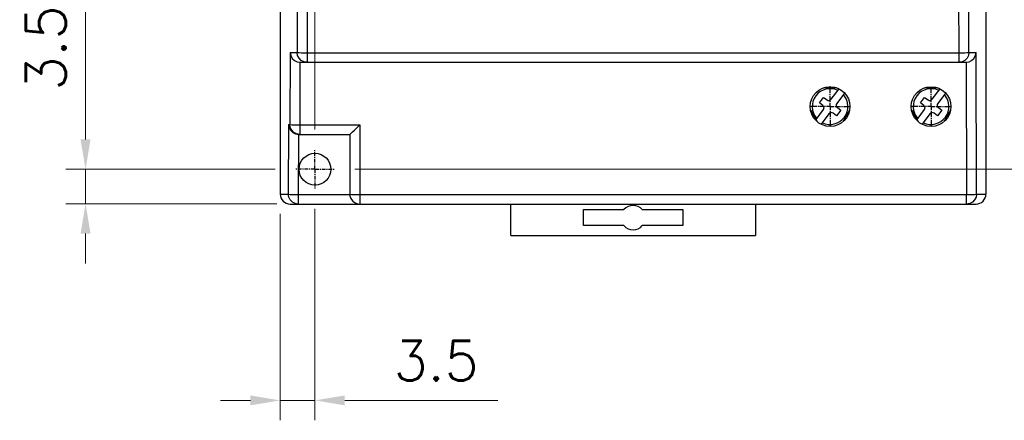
# Model space of a CAD drawing. Header units: inches. Extents: x 599 to 5108, y -11 to 2887.
# Tile 2 of 9: x 847 to 946, y 67 to 107. Entities that reach past the tile are written whole.
import ezdxf

# ---------------------------------------------------------------- set-up
doc = ezdxf.new("R2010")
doc.units = ezdxf.units.IN
doc.header["$MEASUREMENT"] = 0
doc.linetypes.add('CENTER', pattern=[0.6, 0.375, -0.075, 0.075, -0.075])
doc.layers.add('DEFAULT_1', color=7, linetype='CENTER')
doc.styles.add('ROMANS', font='romans')
doc.dimstyles.new('yutana', dxfattribs={"dimscale": 2, "dimtxt": 2, "dimasz": 1.5, "dimexe": 1, "dimexo": 1, "dimgap": 1, "dimtad": 1, "dimdec": 1, "dimzin": 0, "dimdsep": 46, "dimtxsty": 'ROMANS', "dimcen": 0, "dimadec": 0, "dimazin": 0, "dimtp": 0.01, "dimtm": 0.01, "dimtfac": 1, "dimtdec": 1, "dimtmove": 0, "dimatfit": 3, "dimfxl": 1, "dimtolj": 1, "dimtzin": 0, "dimlwd": 0, "dimlwe": 0, "dimarcsym": 0})

# ---------------------------------------------------------------- blocks, each defined once
blk = doc.blocks.new('*D5')
at = {"color": 0, "lineweight": 0}
for p, q in [((853.888, 94.956), (853.888, 110.337)), ((872.967, 91.956), (851.888, 91.956)), ((853.888, 88.481), (853.888, 91.956)), ((873.123, 88.481), (851.888, 88.481)), ((853.888, 85.481), (853.888, 82.481))]:
    blk.add_line(p, q, dxfattribs=at)
at = {"color": 0}
for points in [[(853.388, 94.956), (854.388, 94.956), (853.888, 91.956)], [(853.388, 85.481), (854.388, 85.481), (853.888, 88.481)]]:
    blk.add_solid(points, dxfattribs=at)
at = {"layer": 'Defpoints', "color": 0}
for p in [(874.967, 91.956), (853.888, 88.481), (875.123, 88.481)]:
    blk.add_point(p, dxfattribs=at)
at = {"color": 0, "insert": (849.888, 104.147), "char_height": 4, "attachment_point": 5, "rotation": 90, "style": 'ROMANS'}
blk.add_mtext('\\A1;3.5', dxfattribs=at)
blk = doc.blocks.new('*D6')
at = {"color": 0, "lineweight": 0}
for p, q in [((873.467, 87.456), (873.467, 66.709)), ((876.967, 87.956), (876.967, 66.709)), ((870.467, 68.709), (867.467, 68.709)), ((873.467, 68.709), (876.967, 68.709)), ((879.967, 68.709), (895.348, 68.709))]:
    blk.add_line(p, q, dxfattribs=at)
at = {"color": 0}
for points in [[(870.467, 69.209), (870.467, 68.209), (873.467, 68.709)], [(879.967, 69.209), (879.967, 68.209), (876.967, 68.709)]]:
    blk.add_solid(points, dxfattribs=at)
at = {"layer": 'Defpoints', "color": 0}
for p in [(873.467, 89.456), (876.967, 89.956), (876.967, 68.709)]:
    blk.add_point(p, dxfattribs=at)
at = {"color": 0, "insert": (889.158, 72.709), "char_height": 4, "attachment_point": 5, "style": 'ROMANS'}
blk.add_mtext('\\A1;3.5', dxfattribs=at)
blk = doc.blocks.new('*D7')
at = {"color": 0, "lineweight": 0}
for p, q in [((876.967, 95.956), (876.967, 194.037)), ((940.967, 179.956), (940.967, 194.037)), ((879.967, 192.037), (937.967, 192.037))]:
    blk.add_line(p, q, dxfattribs=at)
at = {"color": 0}
for points in [[(879.967, 192.537), (879.967, 191.537), (876.967, 192.037)], [(937.967, 192.537), (937.967, 191.537), (940.967, 192.037)]]:
    blk.add_solid(points, dxfattribs=at)
at = {"layer": 'Defpoints', "color": 0}
for p in [(940.967, 192.037), (940.967, 177.956), (876.967, 93.956)]:
    blk.add_point(p, dxfattribs=at)
at = {"color": 0, "insert": (908.967, 196.037), "char_height": 4, "attachment_point": 5, "style": 'ROMANS'}
blk.add_mtext('\\A1;64.0', dxfattribs=at)
blk = doc.blocks.new('*D8')
at = {"color": 0, "lineweight": 0}
for p, q in [((944.967, 175.956), (967.722, 175.956)), ((965.722, 172.956), (965.722, 94.956)), ((880.967, 91.956), (967.722, 91.956))]:
    blk.add_line(p, q, dxfattribs=at)
at = {"color": 0}
for points in [[(965.222, 172.956), (966.222, 172.956), (965.722, 175.956)], [(965.222, 94.956), (966.222, 94.956), (965.722, 91.956)]]:
    blk.add_solid(points, dxfattribs=at)
at = {"layer": 'Defpoints', "color": 0}
for p in [(942.967, 175.956), (878.967, 91.956), (965.722, 91.956)]:
    blk.add_point(p, dxfattribs=at)
at = {"color": 0, "insert": (961.722, 133.956), "char_height": 4, "attachment_point": 5, "rotation": 90, "style": 'ROMANS'}
blk.add_mtext('\\A1;84.0', dxfattribs=at)

msp = doc.modelspace()

# ---------------------------------------------------------------- linework, layer by layer
at = {"color": 7, "linetype": 'Continuous'}
for p, q in [((873.467, 178.456), (873.467, 89.456)), ((944.467, 178.456), (944.467, 89.456)), ((875.202, 113.456), (875.175, 103.706)), ((942.759, 103.706), (942.732, 113.456)), ((876.198, 112.458), (876.174, 103.654)), ((941.76, 103.654), (941.736, 112.458)), ((874.455, 103.706), (874.435, 96.456)), ((874.455, 103.706), (875.175, 103.706)), ((876.174, 103.654), (876.174, 102.706)), ((876.174, 103.654), (941.76, 103.654)), ((941.76, 102.706), (941.76, 103.654)), ((942.759, 103.706), (943.479, 103.706)), ((943.518, 89.456), (943.479, 103.706)), ((875.451, 102.708), (875.434, 96.404)), ((875.503, 102.706), (942.431, 102.706)), ((876.174, 102.706), (875.865, 102.755)), ((942.483, 102.708), (942.52, 89.404)), ((929.436, 100.13), (928.141, 100.13)), ((929.262, 100.18), (928.309, 100.18)), ((939.596, 100.13), (938.301, 100.13)), ((939.422, 100.18), (938.469, 100.18)), ((927.717, 98.623), (928.138, 99.183)), ((928.138, 99.183), (928.478, 98.928)), ((928.898, 98.987), (929.683, 100.032)), ((930.237, 99.605), (929.457, 98.567)), ((937.877, 98.623), (938.298, 99.183)), ((938.298, 99.183), (938.638, 98.928)), ((939.058, 98.987), (939.843, 100.032)), ((940.397, 99.605), (939.617, 98.567)), ((928.057, 98.368), (927.717, 98.623)), ((929.517, 98.147), (929.857, 97.891)), ((938.217, 98.368), (937.877, 98.623)), ((939.677, 98.147), (940.017, 97.891)), ((927.513, 96.721), (926.841, 97.884)), ((927.366, 96.874), (926.86, 97.751)), ((927.374, 96.96), (928.117, 97.948)), ((928.676, 97.527), (927.89, 96.481)), ((929.436, 97.332), (929.096, 97.587)), ((929.857, 97.891), (929.436, 97.332)), ((930.734, 97.885), (930.063, 96.724)), ((930.715, 97.752), (930.205, 96.869)), ((937.673, 96.721), (937.001, 97.884)), ((937.526, 96.874), (937.02, 97.751)), ((937.534, 96.96), (938.277, 97.948)), ((938.836, 97.527), (938.05, 96.481)), ((939.596, 97.332), (939.256, 97.587)), ((940.017, 97.891), (939.596, 97.332)), ((940.894, 97.885), (940.223, 96.724)), ((940.875, 97.752), (940.365, 96.869)), ((874.298, 96.456), (874.279, 89.456)), ((874.298, 96.456), (874.435, 96.456)), ((875.434, 96.404), (881.467, 96.404)), ((875.434, 96.404), (875.434, 95.456)), ((881.467, 96.404), (881.467, 88.456)), ((875.294, 95.458), (875.277, 89.404)), ((875.346, 95.456), (880.468, 95.456)), ((880.467, 95.456), (880.467, 89.456)), ((873.467, 89.456), (874.279, 89.456)), ((875.277, 89.404), (880.468, 89.404)), ((875.277, 89.404), (875.277, 88.456)), ((881.467, 89.404), (942.52, 89.404)), ((942.52, 88.456), (942.52, 89.404)), ((943.518, 89.456), (944.467, 89.456)), ((874.468, 88.456), (943.466, 88.456)), ((896.667, 85.291), (896.667, 88.456)), ((921.267, 88.456), (921.267, 85.291)), ((903.969, 87.891), (908.039, 87.891)), ((903.969, 86.291), (903.969, 87.891)), ((909.895, 87.891), (913.965, 87.891)), ((913.965, 87.891), (913.965, 86.291)), ((908.039, 86.291), (903.969, 86.291)), ((913.965, 86.291), (909.895, 86.291)), ((896.667, 85.291), (921.267, 85.291))]:
    msp.add_line(p, q, dxfattribs=at)
for points in [[(874.455, 103.706), (874.527, 103.378), (874.688, 103.102), (874.91, 102.895), (875.171, 102.762), (875.451, 102.708)], [(875.865, 102.755), (875.587, 102.897), (875.366, 103.118), (875.224, 103.397), (875.175, 103.706)], [(875.175, 103.706), (875.236, 103.691), (875.384, 103.676), (875.603, 103.665), (875.875, 103.657), (876.174, 103.654)], [(941.76, 103.654), (942.059, 103.657), (942.331, 103.665), (942.551, 103.676), (942.698, 103.691), (942.759, 103.706)], [(942.759, 103.706), (942.71, 103.397), (942.568, 103.118), (942.347, 102.897), (942.069, 102.755), (941.76, 102.706)], [(942.483, 102.708), (942.763, 102.762), (943.024, 102.895), (943.246, 103.102), (943.408, 103.378), (943.479, 103.706)], [(874.298, 96.456), (874.369, 96.128), (874.531, 95.852), (874.753, 95.645), (875.014, 95.512), (875.294, 95.458)], [(874.435, 96.456), (874.497, 96.441), (874.644, 96.426), (874.863, 96.415), (875.135, 96.407), (875.434, 96.404)], [(875.434, 95.456), (875.125, 95.505), (874.847, 95.647), (874.626, 95.868), (874.484, 96.147), (874.435, 96.456)], [(880.468, 95.456), (880.509, 95.485), (880.606, 95.569), (880.754, 95.707), (880.951, 95.896), (881.193, 96.132), (881.467, 96.404)], [(874.69, 88.647), (874.469, 88.868), (874.328, 89.147), (874.279, 89.456)], [(874.279, 89.456), (874.34, 89.441), (874.487, 89.426), (874.707, 89.415), (874.978, 89.407), (875.277, 89.404)], [(880.467, 89.456), (880.516, 89.44), (880.658, 89.425), (880.879, 89.414), (881.158, 89.406), (881.467, 89.404)], [(942.52, 89.404), (942.819, 89.407), (943.09, 89.415), (943.31, 89.426), (943.457, 89.441), (943.518, 89.456)], [(943.518, 89.456), (943.469, 89.147), (943.327, 88.868), (943.106, 88.647), (942.828, 88.505), (942.52, 88.456)], [(875.277, 88.456), (874.969, 88.505), (874.69, 88.647)]]:
    msp.add_lwpolyline(points, dxfattribs=at)
for centre, radius in [((928.787, 98.256), 2), ((938.947, 98.256), 2), ((876.967, 91.956), 1.6)]:
    msp.add_circle(centre, radius, dxfattribs=at)
for centre, radius, start, end in [((928.787, 98.257), 1.8, 64.2866, 221.86206), ((938.947, 98.257), 1.8, 64.2866, 221.86206), ((928.787, 98.257), 1.8, 244.2866, 41.86206), ((938.947, 98.257), 1.8, 244.2866, 41.86206), ((927.877, 98.128), 0.3, 323.07433, 53.07433), ((928.658, 99.167), 0.3, 233.07433, 323.07433), ((929.697, 98.386), 0.3, 143.07433, 233.07433), ((938.037, 98.128), 0.3, 323.07433, 53.07433), ((938.818, 99.167), 0.3, 233.07433, 323.07433), ((939.857, 98.386), 0.3, 143.07433, 233.07433), ((928.916, 97.347), 0.3, 53.07433, 143.07433), ((939.076, 97.347), 0.3, 53.07433, 143.07433), ((881.467, 89.456), 1, 180, 270), ((908.967, 87.091), 1.225, 40.7728, 139.2272), ((908.967, 87.091), 1.225, 220.7728, 319.2272)]:
    msp.add_arc(centre, radius, start, end, dxfattribs=at)
for centre, major_axis, ratio, start_param, end_param in [((875.506, 103.706), (0.853, 0.526), 0.996936, -2.177482, -2.125194), ((942.428, 103.706), (0.853, -0.526), 0.996936, -1.016399, -0.964111), ((875.349, 96.456), (0.853, 0.526), 0.996936, -2.177482, -2.125194), ((874.468, 89.456), (-1.001, 0), 0.99863, 0, 1.570796), ((943.466, 89.456), (-1.001, 0), 0.99863, 1.570796, 3.141593)]:
    msp.add_ellipse(centre, major_axis=major_axis, ratio=ratio, start_param=start_param, end_param=end_param, dxfattribs=at)
at = {"layer": 'DEFAULT_1', "color": 7, "linetype": 'CENTER'}
for p, q in [((928.787, 98.256), (928.787, 100.306)), ((938.947, 98.257), (938.947, 100.257)), ((928.787, 98.256), (926.737, 98.256)), ((928.787, 98.256), (930.837, 98.256)), ((928.787, 98.256), (928.787, 96.206)), ((938.947, 98.257), (936.947, 98.257)), ((938.947, 98.257), (940.947, 98.257)), ((938.947, 98.257), (938.947, 96.257)), ((876.967, 91.956), (876.967, 93.956)), ((876.967, 91.956), (874.967, 91.956)), ((876.967, 91.956), (878.967, 91.956)), ((876.967, 91.956), (876.967, 89.956))]:
    msp.add_line(p, q, dxfattribs=at)

# ---------------------------------------------------------------- dimensions: what is measured, and where the dimension line sits
dim = msp.add_linear_dim(base=(940.967, 192.037), p1=(876.967, 93.956), p2=(940.967, 177.956), dimstyle='yutana')
dim.commit()
dim.dimension.update_dxf_attribs({"geometry": '*D7', "text_midpoint": (908.967, 192.037), "dimtype": 160})
for base, p1, p2, picture, middle in [((965.722, 91.956), (942.967, 175.956), (878.967, 91.956), '*D8', (965.722, 133.956)), ((853.888, 88.481), (874.967, 91.956), (875.123, 88.481), '*D5', (853.888, 104.147))]:
    dim = msp.add_linear_dim(base=base, p1=p1, p2=p2, angle=90, dimstyle='yutana')
    dim.commit()
    dim.dimension.update_dxf_attribs({"geometry": picture, "text_midpoint": middle, "dimtype": 160})
dim = msp.add_linear_dim(base=(876.967, 68.709), p1=(873.467, 89.456), p2=(876.967, 89.956), dimstyle='yutana')
dim.commit()
dim.dimension.update_dxf_attribs({"geometry": '*D6', "text_midpoint": (889.158, 72.709)})

doc.saveas('drawing.dxf')
